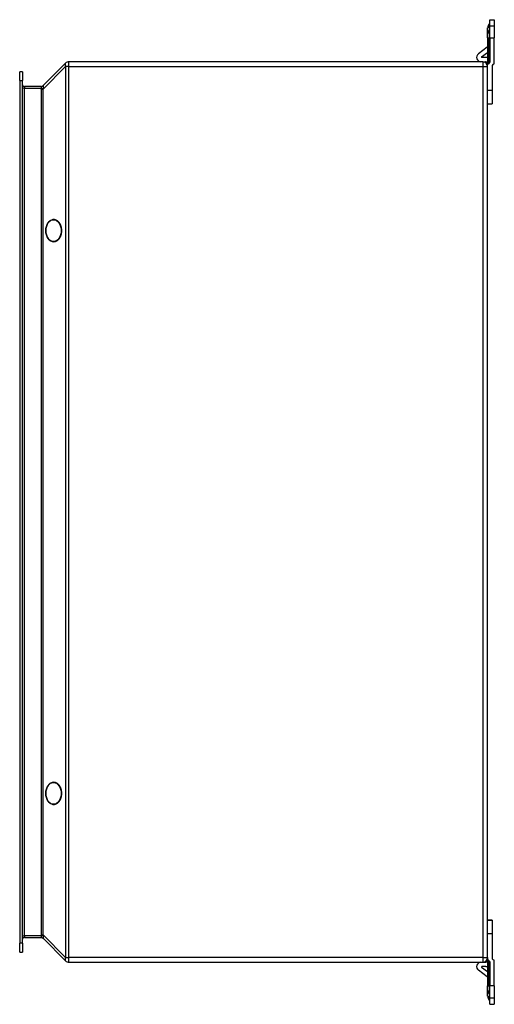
# Model space of a CAD drawing. Header units: inches. Extents: x 7.2 to 101, y 8.4 to 68.3.
# Tile 4 of 5: x 70.4 to 78.9, y 30.7 to 48.2. Entities that reach past the tile are written whole.
import ezdxf

# ---------------------------------------------------------------- set-up
doc = ezdxf.new("R2010")
doc.units = ezdxf.units.IN
doc.header["$MEASUREMENT"] = 0
doc.layers.add('Visible Edges(ANSI)', color=7, linetype='Continuous', lineweight=25)
doc.layers.add('Visible Tangent Edges(ANSI)', color=7, linetype='Continuous', lineweight=25)

msp = doc.modelspace()

# ---------------------------------------------------------------- linework, layer by layer
at = {"layer": 'Visible Edges(ANSI)'}
for p, q in [((78.766, 48.113), (78.774, 48.12)), ((78.776, 48.189), (78.855, 48.189)), ((78.776, 48.072), (78.776, 48.189)), ((78.855, 48.189), (78.855, 48.072)), ((78.737, 47.943), (78.737, 48.043)), ((78.737, 47.864), (78.737, 47.943)), ((78.776, 47.864), (78.776, 48.072)), ((78.855, 48.072), (78.855, 47.864)), ((78.737, 47.864), (78.737, 47.402)), ((78.776, 47.864), (78.776, 47.441)), ((78.855, 47.402), (78.855, 47.864)), ((78.73, 47.7), (78.572, 47.584)), ((78.629, 47.527), (78.737, 47.608)), ((71.241, 47.417), (70.841, 47.017)), ((78.653, 47.441), (71.3, 47.441)), ((78.706, 47.52), (78.631, 47.52)), ((78.653, 47.441), (78.698, 47.441)), ((70.425, 47.106), (70.425, 47.263)), ((70.478, 47.263), (70.425, 47.263)), ((70.478, 47.263), (70.478, 47.106)), ((78.737, 47.357), (78.737, 47.402)), ((78.737, 31.525), (78.737, 47.357)), ((78.816, 47.363), (78.816, 46.929)), ((70.425, 47.106), (70.425, 31.777)), ((70.478, 31.777), (70.478, 47.106)), ((70.804, 47.001), (70.509, 47.001)), ((78.816, 46.929), (78.816, 46.693)), ((78.737, 46.693), (78.816, 46.693)), ((78.737, 46.693), (78.816, 46.693)), ((78.816, 46.693), (78.816, 46.693)), ((78.737, 32.189), (78.816, 32.189)), ((78.816, 32.189), (78.737, 32.189)), ((78.816, 32.189), (78.816, 32.189)), ((78.816, 32.189), (78.816, 31.953)), ((70.509, 31.881), (70.804, 31.881)), ((70.841, 31.866), (71.241, 31.466)), ((78.816, 31.953), (78.816, 31.519)), ((70.425, 31.619), (70.425, 31.777)), ((70.478, 31.777), (70.478, 31.619)), ((70.425, 31.619), (70.478, 31.619)), ((78.737, 31.525), (78.737, 31.48)), ((71.3, 31.441), (78.653, 31.441)), ((78.629, 31.355), (78.737, 31.274)), ((78.706, 31.362), (78.631, 31.362)), ((78.653, 31.441), (78.698, 31.441)), ((78.737, 31.48), (78.737, 31.019)), ((78.776, 31.441), (78.776, 31.019)), ((78.855, 31.019), (78.855, 31.48)), ((78.73, 31.182), (78.572, 31.299)), ((78.737, 30.939), (78.737, 31.019)), ((78.776, 30.811), (78.776, 31.019)), ((78.855, 31.019), (78.855, 30.811)), ((78.737, 30.839), (78.737, 30.939)), ((78.776, 30.693), (78.776, 30.811)), ((78.855, 30.811), (78.855, 30.693)), ((78.766, 30.769), (78.774, 30.762)), ((78.776, 30.693), (78.855, 30.693))]:
    msp.add_line(p, q, dxfattribs=at)
at = {"layer": 'Visible Edges(ANSI)', "flags": 128}
for points in [[(71.03, 44.244), (71.044, 44.245), (71.059, 44.248), (71.072, 44.253), (71.085, 44.26), (71.098, 44.268), (71.11, 44.278), (71.121, 44.29), (71.131, 44.303), (71.14, 44.317), (71.149, 44.333), (71.156, 44.349), (71.161, 44.367), (71.166, 44.385), (71.169, 44.403), (71.171, 44.422), (71.172, 44.441), (71.171, 44.46), (71.169, 44.479), (71.166, 44.498), (71.161, 44.516), (71.156, 44.533), (71.149, 44.55), (71.14, 44.565), (71.131, 44.579), (71.121, 44.592), (71.11, 44.604), (71.098, 44.614), (71.085, 44.623), (71.072, 44.629), (71.059, 44.634), (71.044, 44.637), (71.03, 44.638), (71.016, 44.637), (71.002, 44.634), (70.988, 44.629), (70.975, 44.623), (70.963, 44.614), (70.951, 44.604), (70.94, 44.592), (70.929, 44.579), (70.92, 44.565), (70.912, 44.55), (70.905, 44.533), (70.899, 44.516), (70.895, 44.498), (70.891, 44.479), (70.889, 44.46), (70.889, 44.441), (70.889, 44.422), (70.891, 44.403), (70.895, 44.385), (70.899, 44.367), (70.905, 44.349), (70.912, 44.333), (70.92, 44.317), (70.929, 44.303), (70.94, 44.29), (70.951, 44.278), (70.963, 44.268), (70.975, 44.26), (70.988, 44.253), (71.002, 44.248), (71.016, 44.245), (71.03, 44.244)], [(71.03, 34.244), (71.044, 34.245), (71.059, 34.248), (71.072, 34.253), (71.085, 34.26), (71.098, 34.268), (71.11, 34.278), (71.121, 34.29), (71.131, 34.303), (71.14, 34.317), (71.149, 34.333), (71.156, 34.349), (71.161, 34.367), (71.166, 34.385), (71.169, 34.403), (71.171, 34.422), (71.172, 34.441), (71.171, 34.46), (71.169, 34.479), (71.166, 34.498), (71.161, 34.516), (71.156, 34.533), (71.149, 34.55), (71.14, 34.565), (71.131, 34.579), (71.121, 34.592), (71.11, 34.604), (71.098, 34.614), (71.085, 34.623), (71.072, 34.629), (71.059, 34.634), (71.044, 34.637), (71.03, 34.638), (71.016, 34.637), (71.002, 34.634), (70.988, 34.629), (70.975, 34.623), (70.963, 34.614), (70.951, 34.604), (70.94, 34.592), (70.929, 34.579), (70.92, 34.565), (70.912, 34.55), (70.905, 34.533), (70.899, 34.516), (70.895, 34.498), (70.891, 34.479), (70.889, 34.46), (70.889, 34.441), (70.889, 34.422), (70.891, 34.403), (70.895, 34.385), (70.899, 34.367), (70.905, 34.349), (70.912, 34.333), (70.92, 34.317), (70.929, 34.303), (70.94, 34.29), (70.951, 34.278), (70.963, 34.268), (70.975, 34.26), (70.988, 34.253), (71.002, 34.248), (71.016, 34.245), (71.03, 34.244)]]:
    msp.add_lwpolyline(points, dxfattribs=at)
at = {"layer": 'Visible Edges(ANSI)'}
for centre, radius, start, end in [((78.767, 48.127), 0.00984, 315, 0), ((78.836, 48.043), 0.0984, 135, 180), ((78.718, 47.716), 0.0197, 306.6144, 0), ((71.3, 47.357), 0.084, 90, 135), ((78.619, 47.52), 0.079, 126.6144, 270), ((78.631, 47.524), 0.00394, 126.6144, 270), ((78.653, 47.357), 0.084, 0, 90), ((78.698, 47.402), 0.039, 0, 90), ((78.706, 47.41), 0.11, 73.4901, 90), ((78.737, 47.441), 0.039, 270, 0), ((78.855, 47.363), 0.039, 90, 180), ((70.509, 47.032), 0.031, 180, 270), ((70.804, 47.054), 0.053, 270, 315), ((70.509, 31.85), 0.031, 90, 180), ((70.804, 31.828), 0.053, 45, 90), ((78.653, 31.525), 0.084, 270, 0), ((78.855, 31.519), 0.039, 180, 270), ((71.3, 31.525), 0.084, 225, 270), ((78.619, 31.362), 0.079, 90, 233.3856), ((78.631, 31.358), 0.00394, 90, 233.3856), ((78.698, 31.48), 0.039, 270, 0), ((78.706, 31.472), 0.11, 270, 286.5099), ((78.737, 31.441), 0.039, 0, 90), ((78.718, 31.166), 0.0197, 0, 53.3856), ((78.836, 30.839), 0.0984, 180, 225), ((78.767, 30.755), 0.00984, 0, 45)]:
    msp.add_arc(centre, radius, start, end, dxfattribs=at)
at = {"layer": 'Visible Tangent Edges(ANSI)'}
for p, q in [((78.774, 48.011), (78.774, 48.12)), ((78.766, 48.113), (78.766, 48.005)), ((78.766, 48.005), (78.774, 48.011)), ((78.766, 48.005), (78.766, 47.864)), ((78.774, 47.864), (78.774, 48.011)), ((78.855, 48.072), (78.776, 48.072)), ((78.737, 47.864), (78.766, 47.864)), ((78.766, 47.415), (78.766, 47.864)), ((78.766, 47.864), (78.774, 47.864)), ((78.776, 47.864), (78.774, 47.864)), ((78.774, 47.864), (78.774, 47.426)), ((78.776, 47.864), (78.855, 47.864)), ((71.3, 47.357), (71.3, 47.441)), ((78.653, 47.441), (78.653, 47.357)), ((70.841, 46.957), (71.241, 47.357)), ((71.3, 47.357), (71.241, 47.357)), ((71.241, 47.357), (71.241, 31.525)), ((71.3, 47.357), (78.653, 47.357)), ((71.3, 31.525), (71.3, 47.357)), ((78.653, 47.357), (78.737, 47.357)), ((78.653, 47.357), (78.653, 31.525)), ((70.425, 47.106), (70.478, 47.106)), ((70.509, 46.97), (70.478, 46.97)), ((70.509, 47.001), (70.509, 46.97)), ((70.509, 31.912), (70.509, 46.97)), ((70.509, 46.97), (70.804, 46.97)), ((70.804, 46.97), (70.843, 46.967)), ((70.804, 46.957), (70.841, 46.957)), ((70.804, 46.957), (70.804, 31.925)), ((70.841, 31.925), (70.841, 46.957)), ((78.816, 46.929), (78.737, 46.929)), ((70.478, 31.912), (70.509, 31.912)), ((70.509, 31.912), (70.509, 31.881)), ((70.804, 31.912), (70.509, 31.912)), ((70.804, 31.925), (70.841, 31.925)), ((70.804, 31.912), (70.843, 31.915)), ((71.241, 31.525), (70.841, 31.925)), ((78.737, 31.953), (78.816, 31.953)), ((70.478, 31.777), (70.425, 31.777)), ((71.241, 31.525), (71.3, 31.525)), ((78.653, 31.525), (71.3, 31.525)), ((71.3, 31.441), (71.3, 31.525)), ((78.653, 31.525), (78.653, 31.441)), ((78.653, 31.525), (78.737, 31.525)), ((78.766, 31.019), (78.766, 31.467)), ((78.774, 31.456), (78.774, 31.019)), ((78.737, 31.019), (78.766, 31.019)), ((78.766, 31.019), (78.766, 30.878)), ((78.766, 31.019), (78.774, 31.019)), ((78.776, 31.019), (78.774, 31.019)), ((78.774, 30.871), (78.774, 31.019)), ((78.855, 31.019), (78.776, 31.019)), ((78.766, 30.878), (78.766, 30.769)), ((78.766, 30.878), (78.774, 30.871)), ((78.774, 30.762), (78.774, 30.871)), ((78.776, 30.811), (78.855, 30.811))]:
    msp.add_line(p, q, dxfattribs=at)
at = {"layer": 'Visible Tangent Edges(ANSI)', "flags": 128}
for points in [[(70.804, 47.001), (70.805, 47.001), (70.805, 47.001), (70.805, 47.001), (70.805, 47), (70.805, 47), (70.805, 46.999), (70.805, 46.998), (70.805, 46.997), (70.805, 46.996), (70.805, 46.995), (70.805, 46.994), (70.805, 46.992), (70.805, 46.991), (70.805, 46.989), (70.805, 46.987), (70.805, 46.986), (70.805, 46.984), (70.805, 46.982), (70.805, 46.98), (70.805, 46.978), (70.805, 46.976), (70.805, 46.974), (70.805, 46.972), (70.804, 46.97)], [(70.843, 46.967), (70.844, 46.971), (70.845, 46.975), (70.846, 46.979), (70.846, 46.983), (70.847, 46.987), (70.847, 46.99), (70.848, 46.994), (70.848, 46.997), (70.848, 47), (70.848, 47.003), (70.848, 47.006), (70.848, 47.008), (70.848, 47.01), (70.848, 47.012), (70.848, 47.014), (70.848, 47.016), (70.848, 47.017), (70.847, 47.018), (70.847, 47.019), (70.846, 47.019), (70.846, 47.02), (70.845, 47.019), (70.844, 47.019), (70.843, 47.018)], [(70.804, 31.925), (70.804, 31.924), (70.804, 31.924), (70.804, 31.923), (70.804, 31.923), (70.804, 31.922), (70.804, 31.922), (70.804, 31.921), (70.804, 31.921), (70.804, 31.92), (70.804, 31.92), (70.804, 31.919), (70.804, 31.919), (70.804, 31.918), (70.804, 31.917), (70.804, 31.917), (70.804, 31.916), (70.804, 31.916), (70.804, 31.915), (70.804, 31.915), (70.804, 31.914), (70.804, 31.914), (70.804, 31.913), (70.804, 31.913), (70.804, 31.912)], [(70.804, 31.912), (70.805, 31.91), (70.805, 31.908), (70.805, 31.906), (70.805, 31.904), (70.805, 31.902), (70.805, 31.9), (70.805, 31.898), (70.805, 31.897), (70.805, 31.895), (70.805, 31.893), (70.805, 31.892), (70.805, 31.89), (70.805, 31.889), (70.805, 31.888), (70.805, 31.886), (70.805, 31.885), (70.805, 31.884), (70.805, 31.883), (70.805, 31.883), (70.805, 31.882), (70.805, 31.882), (70.805, 31.881), (70.805, 31.881), (70.804, 31.881)], [(70.804, 31.881), (70.806, 31.881), (70.808, 31.881), (70.81, 31.881), (70.811, 31.881), (70.813, 31.88), (70.815, 31.88), (70.817, 31.88), (70.819, 31.879), (70.82, 31.879), (70.822, 31.878), (70.824, 31.877), (70.826, 31.877), (70.827, 31.876), (70.829, 31.875), (70.83, 31.874), (70.832, 31.873), (70.834, 31.872), (70.835, 31.871), (70.836, 31.87), (70.838, 31.869), (70.839, 31.868), (70.841, 31.866), (70.842, 31.865), (70.843, 31.864)], [(70.843, 31.915), (70.843, 31.916), (70.843, 31.916), (70.843, 31.917), (70.843, 31.917), (70.843, 31.917), (70.843, 31.918), (70.843, 31.918), (70.842, 31.919), (70.842, 31.919), (70.842, 31.919), (70.842, 31.92), (70.842, 31.92), (70.842, 31.921), (70.842, 31.921), (70.842, 31.921), (70.842, 31.922), (70.842, 31.922), (70.842, 31.923), (70.842, 31.923), (70.841, 31.923), (70.841, 31.924), (70.841, 31.924), (70.841, 31.925), (70.841, 31.925)], [(70.841, 31.866), (70.841, 31.866), (70.841, 31.865), (70.841, 31.865), (70.841, 31.865), (70.842, 31.865), (70.842, 31.865), (70.842, 31.865), (70.842, 31.865), (70.842, 31.865), (70.842, 31.865), (70.842, 31.865), (70.842, 31.865), (70.842, 31.865), (70.842, 31.865), (70.842, 31.865), (70.842, 31.864), (70.843, 31.864), (70.843, 31.864), (70.843, 31.864), (70.843, 31.864), (70.843, 31.864), (70.843, 31.864), (70.843, 31.864), (70.843, 31.864)], [(70.843, 31.864), (70.844, 31.863), (70.845, 31.863), (70.846, 31.863), (70.846, 31.863), (70.847, 31.864), (70.847, 31.864), (70.848, 31.865), (70.848, 31.867), (70.848, 31.868), (70.848, 31.87), (70.848, 31.872), (70.848, 31.874), (70.848, 31.877), (70.848, 31.88), (70.848, 31.882), (70.848, 31.886), (70.848, 31.889), (70.847, 31.892), (70.847, 31.896), (70.846, 31.899), (70.846, 31.903), (70.845, 31.907), (70.844, 31.911), (70.843, 31.915)]]:
    msp.add_lwpolyline(points, dxfattribs=at)
at = {"layer": 'Visible Tangent Edges(ANSI)'}
for centre, major_axis, ratio, start_param, end_param in [((78.836, 47.943), (-0.0984, 0), 0.880525, 5.497787, 6.283185), ((78.767, 48.017), (0.00984, 0), 0.880525, 5.497787, 6.283185), ((71.3, 47.357), (-0.0594, 0.0594), 0.57735, 0, 1.047198), ((70.804, 47.054), (0, -0.053), 0.996546, 0, 0.830573), ((70.997, 47.054), (-0.168, -0.168), 0.57735, 5.684421, 5.759587), ((70.997, 47.054), (-0.158, -0.04), 0.09695, 6.045554, 6.12072), ((70.997, 47.054), (-0.146, -0.146), 0.406403, 5.684421, 5.759587), ((71.3, 31.525), (-0.0594, -0.0594), 0.57735, 5.235988, 6.283185), ((78.836, 30.939), (-0.0984, 0), 0.880525, 0, 0.785398), ((78.767, 30.865), (0.00984, 0), 0.880525, 0, 0.785398)]:
    msp.add_ellipse(centre, major_axis=major_axis, ratio=ratio, start_param=start_param, end_param=end_param, dxfattribs=at)
for centre in [(71.026, 44.441), (71.026, 34.441)]:
    msp.add_ellipse(centre, major_axis=(0, -0.194), ratio=0.707107, dxfattribs=at)

doc.saveas('drawing.dxf')
